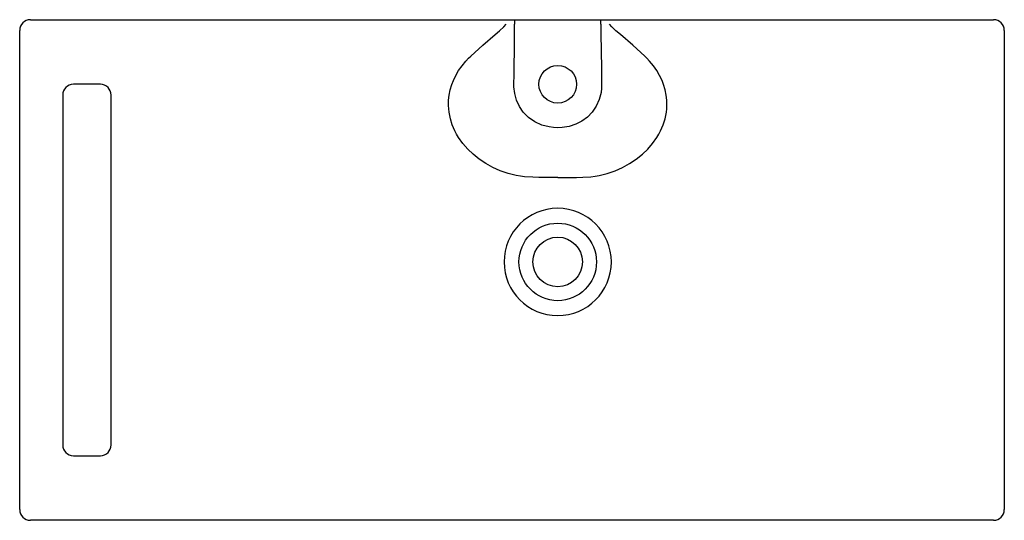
# Model space of a CAD drawing. Header units: millimetres. Extents: x 4785.612 to 4786.527, y 2217.581 to 2218.046.
import ezdxf

# ---------------------------------------------------------------- set-up
doc = ezdxf.new("R2010")
doc.units = ezdxf.units.MM
doc.layers.add('SANINDUSA', color=3, linetype='Continuous')

msp = doc.modelspace()

# ---------------------------------------------------------------- linework, layer by layer
at = {"layer": 'SANINDUSA'}
for p, q in [((4785.62164, 2218.04575), (4785.73605, 2218.04575)), ((4785.70664, 2218.04575), (4785.73605, 2218.04575)), ((4785.73605, 2218.04575), (4786.06367, 2218.04575)), ((4786.06367, 2218.04575), (4786.07178, 2218.04575)), ((4786.07178, 2218.04575), (4786.1515, 2218.04575)), ((4786.1515, 2218.04575), (4786.15961, 2218.04575)), ((4786.15961, 2218.04575), (4786.48723, 2218.04575)), ((4786.48723, 2218.04575), (4786.51664, 2218.04575)), ((4785.61164, 2217.59075), (4785.61164, 2218.03575)), ((4786.52664, 2218.03575), (4786.52664, 2217.59075)), ((4785.68664, 2217.98575), (4785.66164, 2217.98575)), ((4785.65164, 2217.97575), (4785.65164, 2217.65075)), ((4785.69664, 2217.65075), (4785.69664, 2217.97575)), ((4785.66164, 2217.64075), (4785.68664, 2217.64075)), ((4785.73664, 2217.58075), (4785.62164, 2217.58075)), ((4785.73664, 2217.58075), (4785.70664, 2217.58075)), ((4786.11164, 2217.58075), (4785.73664, 2217.58075)), ((4786.48664, 2217.58075), (4786.11164, 2217.58075)), ((4786.51664, 2217.58075), (4786.48664, 2217.58075))]:
    msp.add_line(p, q, dxfattribs=at)
for points in [[(4786.03078, 2218.0119), (4786.04194, 2218.02199), (4786.05345, 2218.03193), (4786.05754, 2218.03551), (4786.06152, 2218.03923), (4786.06367, 2218.0416)], [(4786.07091, 2217.98627), (4786.07101, 2217.99427), (4786.0714, 2218.02627), (4786.0715, 2218.04174)], [(4786.15178, 2218.04174), (4786.15181, 2218.03275), (4786.15219, 2218.00075), (4786.15236, 2217.98627)], [(4786.1925, 2218.0119), (4786.18133, 2218.02199), (4786.16983, 2218.03193), (4786.16574, 2218.03551), (4786.16176, 2218.03923), (4786.15961, 2218.0416)], [(4786.11164, 2217.8992), (4786.10003, 2217.89916), (4786.09422, 2217.89919), (4786.08842, 2217.89935), (4786.08075, 2217.89991), (4786.07693, 2217.90038), (4786.07316, 2217.90102), (4786.06934, 2217.90185), (4786.06559, 2217.90286), (4786.0619, 2217.90404), (4786.05828, 2217.90538), (4786.05482, 2217.90686), (4786.05144, 2217.90846), (4786.04494, 2217.91208), (4786.03872, 2217.91624), (4786.03293, 2217.92089), (4786.02797, 2217.92562), (4786.02348, 2217.93077), (4786.01946, 2217.93641), (4786.01767, 2217.93939), (4786.01605, 2217.94246), (4786.01368, 2217.94794), (4786.01188, 2217.9537), (4786.01067, 2217.95982), (4786.01032, 2217.96297), (4786.01016, 2217.96616), (4786.01026, 2217.97093), (4786.0108, 2217.97577), (4786.01179, 2217.9807), (4786.01326, 2217.98563), (4786.0147, 2217.98936), (4786.01692, 2217.99401), (4786.01957, 2217.99854), (4786.02268, 2218.00299), (4786.02621, 2218.00724), (4786.02874, 2218.00992), (4786.03078, 2218.0119)], [(4786.11164, 2217.8992), (4786.12325, 2217.89916), (4786.12906, 2217.89919), (4786.13486, 2217.89935), (4786.14253, 2217.89991), (4786.14635, 2217.90038), (4786.15012, 2217.90102), (4786.15394, 2217.90185), (4786.15769, 2217.90286), (4786.16138, 2217.90404), (4786.165, 2217.90538), (4786.16846, 2217.90686), (4786.17184, 2217.90846), (4786.17834, 2217.91208), (4786.18455, 2217.91624), (4786.19035, 2217.92089), (4786.1953, 2217.92562), (4786.1998, 2217.93077), (4786.20382, 2217.93641), (4786.20561, 2217.93939), (4786.20723, 2217.94246), (4786.2096, 2217.94794), (4786.2114, 2217.9537), (4786.21261, 2217.95982), (4786.21295, 2217.96297), (4786.21312, 2217.96616), (4786.21301, 2217.97093), (4786.21248, 2217.97577), (4786.21148, 2217.9807), (4786.21002, 2217.98563), (4786.20858, 2217.98936), (4786.20636, 2217.99401), (4786.20371, 2217.99854), (4786.20059, 2218.00299), (4786.19707, 2218.00724), (4786.19453, 2218.00992), (4786.1925, 2218.0119)], [(4786.11164, 2217.94542), (4786.10762, 2217.94559), (4786.10364, 2217.9461), (4786.09674, 2217.9479), (4786.09026, 2217.95084), (4786.08454, 2217.95482), (4786.07963, 2217.95978), (4786.07603, 2217.96505), (4786.07334, 2217.97086), (4786.07163, 2217.97705), (4786.07091, 2217.98344), (4786.07091, 2217.98627)], [(4786.15236, 2217.98627), (4786.15231, 2217.98225), (4786.15186, 2217.97825), (4786.15022, 2217.97169), (4786.1475, 2217.9655), (4786.14378, 2217.95996), (4786.13915, 2217.95516), (4786.13404, 2217.95145), (4786.1284, 2217.9486), (4786.12215, 2217.94661), (4786.11567, 2217.94559), (4786.11164, 2217.94542)]]:
    msp.add_lwpolyline(points, dxfattribs=at)
for centre, radius in [((4786.11164, 2217.98575), 0.0175), ((4786.11164, 2217.82075), 0.036), ((4786.11164, 2217.82075), 0.023)]:
    msp.add_circle(centre, radius, dxfattribs=at)
for centre, radius, start, end in [((4785.62164, 2218.03575), 0.01, 90, 180), ((4786.08618, 2218.04274), 0.01471, 168.21274, 183.88101), ((4786.1371, 2218.04274), 0.01471, 356.11899, 11.78726), ((4786.51664, 2218.03575), 0.01, 0, 90), ((4785.66164, 2217.97575), 0.01, 90, 180), ((4785.68664, 2217.97575), 0.01, 0, 90), ((4786.11165, 2217.82075), 0.04984, 90.01096, 269.98904), ((4786.11163, 2217.82075), 0.04984, 270.01096, 89.98904), ((4785.66164, 2217.65075), 0.01, 180, 270), ((4785.68664, 2217.65075), 0.01, 270, 0), ((4785.62164, 2217.59075), 0.01, 180, 270), ((4786.51664, 2217.59075), 0.01, 270, 0)]:
    msp.add_arc(centre, radius, start, end, dxfattribs=at)

doc.saveas('drawing.dxf')
